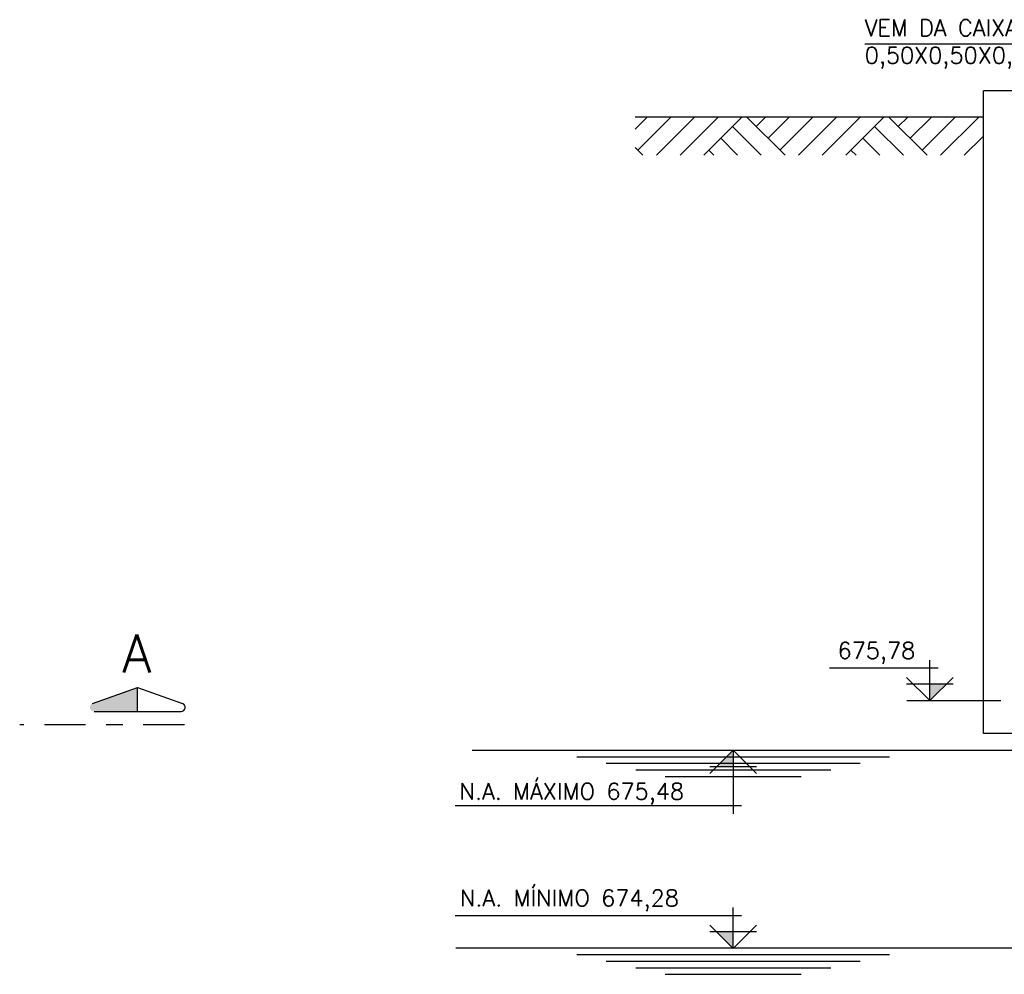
# Model space of a CAD drawing. Header units: millimetres. Extents: x 197878 to 197999, y 8707052 to 8707093.
# Tile 18 of 22: x 197893 to 197899, y 8707073 to 8707079. Entities that reach past the tile are written whole.
import ezdxf
from ezdxf.enums import TextEntityAlignment as Align

# ---------------------------------------------------------------- set-up
doc = ezdxf.new("R2010")
doc.units = ezdxf.units.MM
doc.header["$LTSCALE"] = 0.1
doc.linetypes.add('DASHDOT', pattern=[1, 0.5, -0.25, 0, -0.25])
doc.linetypes.add('DASHDOTX2', pattern=[2, 1, -0.5, 0, -0.5])
for name, color, linetype in [('DIM', 7, 'Continuous'), ('EIXO', 7, 'DASHDOT'), ('ELE_TX_GERAL', 2, 'Continuous'), ('ELEVAÇÃO', 2, 'Continuous'), ('ESTRUTURA', 5, 'Continuous'), ('LFINA', 3, 'Continuous'), ('RELAÇÀO', 2, 'Continuous'), ('TERRENO', 1, 'Continuous'), ('TEXTO', 2, 'Continuous')]:
    doc.layers.add(name, color=color, linetype=linetype)
doc.styles.add('romans', font='romans.shx')

msp = doc.modelspace()

# ---------------------------------------------------------------- hatches: boundary and pattern name
at = {"layer": 'ELEVAÇÃO'}
for points in [[(197898.5524, 8707074.9653), (197898.6538, 8707074.9653), (197898.5524, 8707074.8639)], [(197897.3586, 8707074.4625), (197897.2571, 8707074.4625), (197897.3586, 8707074.5639)], [(197897.3586, 8707073.4613), (197897.2571, 8707073.4613), (197897.3586, 8707073.3599)]]:
    msp.add_hatch(color=7, dxfattribs=at).paths.add_polyline_path(points)
at = {"layer": 'RELAÇÀO', "ltscale": 0.2}
msp.add_hatch(color=7, dxfattribs=at).paths.add_polyline_path([(197893.7446, 8707074.7984), (197893.7445, 8707074.9446), (197893.4721, 8707074.8467, 0.841128), (197893.4806, 8707074.7981)])

# ---------------------------------------------------------------- linework, layer by layer
at = {"layer": 'DIM', "color": 7}
msp.add_line((197898.4113, 8707074.8639), (197898.9818, 8707074.8639), dxfattribs=at)
at = {"layer": 'EIXO', "color": 7, "linetype": 'DASHDOTX2', "ltscale": 2.5}
msp.add_line((197894.0295, 8707074.7181), (197893.0295, 8707074.7181), dxfattribs=at)
at = {"layer": 'ELE_TX_GERAL', "color": 2, "linetype": 'Continuous'}
msp.add_line((197900.4205, 8707078.8457), (197898.1566, 8707078.8455), dxfattribs=at)
at = {"layer": 'ELEVAÇÃO', "color": 7, "linetype": 'Continuous'}
for p, q in [((197898.5524, 8707074.8639), (197898.5524, 8707075.1103)), ((197898.6024, 8707075.0603), (197897.9419, 8707075.0603)), ((197898.5524, 8707074.8639), (197898.411, 8707075.0053)), ((197898.5524, 8707074.8639), (197898.6938, 8707075.0053)), ((197898.411, 8707074.9653), (197898.6938, 8707074.9653)), ((197897.3586, 8707074.5639), (197897.2171, 8707074.4225)), ((197897.3586, 8707074.5639), (197897.5, 8707074.4225)), ((197897.3586, 8707074.5639), (197897.3586, 8707074.1766)), ((197897.5, 8707074.4625), (197897.2171, 8707074.4625)), ((197897.4086, 8707074.2266), (197895.6707, 8707074.2266)), ((197897.4086, 8707073.5587), (197895.6721, 8707073.5587)), ((197897.3586, 8707073.3639), (197897.3586, 8707073.6087)), ((197897.3586, 8707073.3599), (197897.2171, 8707073.5013)), ((197897.3586, 8707073.3599), (197897.5, 8707073.5013)), ((197897.5, 8707073.4613), (197897.2171, 8707073.4613))]:
    msp.add_line(p, q, dxfattribs=at)
at = {"layer": 'ESTRUTURA', "color": 7}
for p, q in [((197898.8772, 8707074.6639), (197898.8772, 8707078.5639)), ((197900.2022, 8707078.5639), (197898.8772, 8707078.5639)), ((197899.7772, 8707074.6639), (197898.8772, 8707074.6639))]:
    msp.add_line(p, q, dxfattribs=at)
at = {"layer": 'LFINA', "color": 7}
for p, q in [((197895.7751, 8707074.5639), (197899.9325, 8707074.5639)), ((197896.4105, 8707074.5239), (197898.3066, 8707074.5239)), ((197896.5888, 8707074.4839), (197898.1283, 8707074.4839)), ((197896.7671, 8707074.4439), (197897.95, 8707074.4439)), ((197896.9454, 8707074.4039), (197897.7717, 8707074.4039)), ((197895.6751, 8707073.3639), (197899.9087, 8707073.3639)), ((197896.4105, 8707073.3239), (197898.3066, 8707073.3239)), ((197896.5888, 8707073.2839), (197898.1283, 8707073.2839)), ((197896.7671, 8707073.2439), (197897.95, 8707073.2439)), ((197896.9454, 8707073.2039), (197897.7717, 8707073.2039))]:
    msp.add_line(p, q, dxfattribs=at)
at = {"layer": 'RELAÇÀO', "color": 7}
for p, q in [((197893.4721, 8707074.8467), (197893.7445, 8707074.9446)), ((197893.7446, 8707074.7984), (197893.7445, 8707074.9446)), ((197893.7445, 8707074.9446), (197894.017, 8707074.8471)), ((197893.4806, 8707074.7981), (197894.0086, 8707074.7986))]:
    msp.add_line(p, q, dxfattribs=at)
msp.add_arc((197894.0085, 8707074.8236), 0.025, 269.95354, 70.22609, dxfattribs=at)
at = {"layer": 'TERRENO', "color": 7}
for p, q in [((197898.8772, 8707078.4039), (197896.7631, 8707078.4039)), ((197896.7631, 8707078.3303), (197896.8367, 8707078.4039)), ((197896.7798, 8707078.2034), (197896.9803, 8707078.4039)), ((197896.8926, 8707078.1725), (197897.124, 8707078.4039)), ((197897.0363, 8707078.1725), (197897.2677, 8707078.4039)), ((197897.18, 8707078.1725), (197897.4114, 8707078.4039)), ((197897.6729, 8707078.1725), (197897.4415, 8707078.4039)), ((197897.4983, 8707078.3471), (197897.5551, 8707078.4039)), ((197897.5701, 8707078.2753), (197897.6988, 8707078.4039)), ((197897.642, 8707078.2034), (197897.8424, 8707078.4039)), ((197897.7547, 8707078.1725), (197897.9861, 8707078.4039)), ((197897.8984, 8707078.1725), (197898.1298, 8707078.4039)), ((197898.0421, 8707078.1725), (197898.2735, 8707078.4039)), ((197898.535, 8707078.1725), (197898.3036, 8707078.4039)), ((197898.3604, 8707078.3471), (197898.4172, 8707078.4039)), ((197898.4322, 8707078.2753), (197898.5609, 8707078.4039)), ((197898.5041, 8707078.2034), (197898.7045, 8707078.4039)), ((197898.6168, 8707078.1725), (197898.8482, 8707078.4039)), ((197897.5292, 8707078.1725), (197897.3546, 8707078.3471)), ((197898.3913, 8707078.1725), (197898.2167, 8707078.3471)), ((197897.3855, 8707078.1725), (197897.2827, 8707078.2753)), ((197898.2476, 8707078.1725), (197898.1448, 8707078.2753)), ((197898.7605, 8707078.1725), (197898.8772, 8707078.2892)), ((197896.8108, 8707078.1725), (197896.7631, 8707078.2202)), ((197897.2418, 8707078.1725), (197897.2109, 8707078.2034)), ((197898.1039, 8707078.1725), (197898.073, 8707078.2034))]:
    msp.add_line(p, q, dxfattribs=at)

# ---------------------------------------------------------------- texts
at = {"layer": 'ELE_TX_GERAL', "color": 2, "linetype": 'Continuous', "insert": (197898.1566, 8707078.8468), "char_height": 0.1, "attachment_point": 4, "style": 'romans'}
msp.add_mtext('VEM DA CAIXA DE PASSAGEM\\P0,50X0,50X0,50m', dxfattribs=at)
at = {"layer": 'TEXTO', "color": 7, "style": 'romans'}
msp.add_text('A', height=0.23, dxfattribs=at).set_placement((197893.741, 8707075.1496), align=Align.MIDDLE)
for s, p in [('675,78', (197897.9918, 8707075.1183)), ('N.A. MÁXIMO 675,48', (197895.6978, 8707074.2635)), ('N.A. MÍNIMO 674,28', (197895.7003, 8707073.6167))]:
    msp.add_text(s, height=0.1, dxfattribs=at).set_placement(p)

doc.saveas('drawing.dxf')
